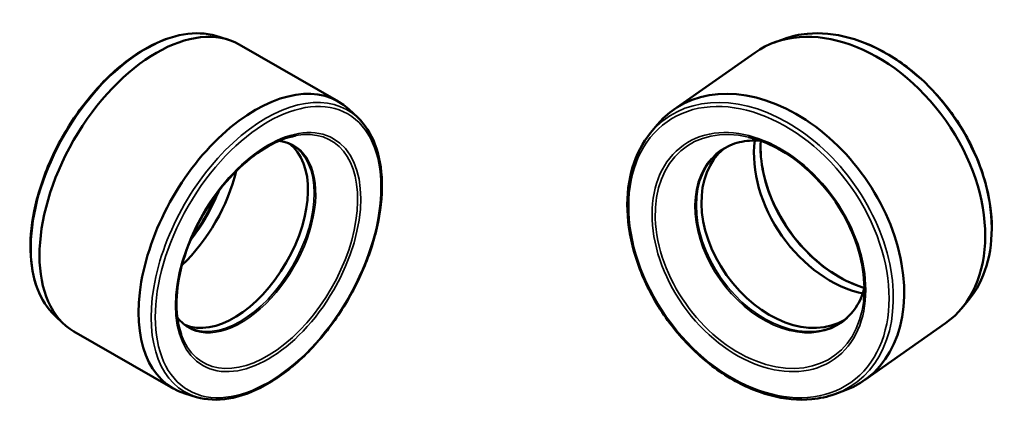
# Model space of a CAD drawing. Header units: millimetres. Extents: x -109 to 1357, y -160 to 971.
# Tile 5 of 5: x 688 to 1357, y 700 to 971. Entities that reach past the tile are written whole.
import ezdxf

# ---------------------------------------------------------------- set-up
doc = ezdxf.new("R2010")
doc.units = ezdxf.units.MM
doc.layers.add('Visible (ANSI)', color=7, linetype='Continuous', lineweight=50)
doc.layers.add('Visible Narrow (ANSI)', color=7, linetype='Continuous', lineweight=35)

msp = doc.modelspace()

# ---------------------------------------------------------------- linework, layer by layer
at = {"layer": 'Visible (ANSI)'}
for p, q in [((821.389, 959.817), (829.322, 957.426)), ((1207.579, 957.868), (1200.89, 955.443)), ((837.378, 953.957), (904.694, 915.192)), ((1187.425, 948.44), (1132.391, 909.675)), ((917.788, 904.305), (911.738, 909.966)), ((1116.727, 893.873), (1121.263, 899.355)), ((1332.658, 780.294), (1328.122, 774.813)), ((712.002, 769.863), (718.052, 764.202)), ((1316.994, 764.492), (1261.96, 725.727)), ((725.095, 758.976), (792.412, 720.211)), ((808.4, 714.35), (800.467, 716.742)), ((1241.806, 716.3), (1248.495, 718.725))]:
    msp.add_line(p, q, dxfattribs=at)
for centre, major_axis, ratio, start_param, end_param in [((781.237, 856.466), (-56.141, -97.491), 0.5780931, 3.1415927, 6.2831853), ((1252.21, 856.466), (-64.784, 91.974), 0.7071068, 3.1415927, 6.2831853), ((848.553, 817.701), (56.141, 97.491), 0.5780931, 6.1488265, 9.5591368), ((1197.175, 817.701), (64.784, -91.974), 0.7071068, 6.0929646, 9.6149987), ((833.633, 826.293), (-35.531, -61.701), 0.5780931, 0.0600107, 3.081582), ((1209.373, 826.293), (-41.001, 58.209), 0.7071068, 0.0421601, 3.0994326), ((1252.21, 856.466), (46.069, -65.404), 0.7071068, 3.7933984, 5.6313795), ((781.237, 856.466), (39.923, 69.327), 0.5780931, 4.2342358, 5.1905422)]:
    msp.add_ellipse(centre, major_axis=major_axis, ratio=ratio, start_param=start_param, end_param=end_param, dxfattribs=at)
for points, knots in [([(821.389, 959.817), (814.714, 961.829), (807.304, 962.163), (791.544, 959.52), (783.164, 956.438), (766.356, 947.134), (757.928, 940.878), (741.931, 925.862), (734.365, 917.107), (720.844, 897.991), (714.89, 887.636), (705.181, 866.355), (701.427, 855.432), (696.504, 834.092), (695.338, 823.678), (695.755, 804.394), (697.339, 795.524), (703.029, 780.672), (706.991, 774.551), (712.002, 769.863)], [4.0632833, 4.0632833, 4.0632833, 4.0632833, 4.3730327, 4.3730327, 4.6930656, 4.6930656, 5.0164773, 5.0164773, 5.339557, 5.339557, 5.6621624, 5.6621624, 5.9847697, 5.9847697, 6.3078529, 6.3078529, 6.6312623, 6.6312623, 6.9361584, 6.9361584, 6.9361584, 6.9361584]), ([(1332.658, 780.294), (1338.085, 786.852), (1342.222, 794.748), (1347.587, 812.508), (1348.774, 822.397), (1348.052, 843.155), (1346.12, 854.03), (1339.331, 875.63), (1334.47, 886.351), (1322.318, 906.553), (1315.03, 916.03), (1298.753, 932.788), (1289.768, 940.066), (1270.994, 951.678), (1261.207, 956.011), (1241.827, 961.259), (1232.233, 962.181), (1217.755, 960.815), (1212.51, 959.655), (1207.579, 957.868)], [1.761017, 1.761017, 1.761017, 1.761017, 2.0760035, 2.0760035, 2.3954974, 2.3954974, 2.7173977, 2.7173977, 3.0397545, 3.0397545, 3.3620828, 3.3620828, 3.6844278, 3.6844278, 4.0067295, 4.0067295, 4.328061, 4.328061, 4.5221683, 4.5221683, 4.5221683, 4.5221683]), ([(808.4, 714.35), (815.076, 712.338), (822.485, 712.005), (838.246, 714.648), (846.625, 717.729), (863.434, 727.033), (871.862, 733.289), (887.859, 748.305), (895.425, 757.061), (908.945, 776.177), (914.899, 786.531), (924.608, 807.813), (928.362, 818.735), (933.285, 840.076), (934.451, 850.489), (934.035, 869.774), (932.45, 878.643), (926.761, 893.495), (922.799, 899.616), (917.788, 904.305)], [0.9216907, 0.9216907, 0.9216907, 0.9216907, 1.2314401, 1.2314401, 1.551473, 1.551473, 1.8748847, 1.8748847, 2.1979643, 2.1979643, 2.5205698, 2.5205698, 2.8431771, 2.8431771, 3.1662602, 3.1662602, 3.4896697, 3.4896697, 3.7945657, 3.7945657, 3.7945657, 3.7945657]), ([(875.828, 892.045), (869.779, 890.911), (863.323, 888.446), (850.377, 881.068), (843.892, 876.185), (831.508, 864.46), (825.612, 857.617), (815.022, 842.654), (810.332, 834.535), (802.65, 817.862), (799.659, 809.311), (795.677, 792.672), (794.683, 784.587), (794.755, 769.724), (795.818, 762.949), (797.856, 757.043), (797.899, 756.919), (797.943, 756.796)], [4.3882373, 4.3882373, 4.3882373, 4.3882373, 4.7072285, 4.7072285, 5.0228402, 5.0228402, 5.339028, 5.339028, 5.6558087, 5.6558087, 5.9725941, 5.9725941, 6.288792, 6.288792, 6.6044021, 6.6044021, 6.6112044, 6.6112044, 6.6112044, 6.6112044]), ([(1116.727, 893.873), (1111.3, 887.316), (1107.163, 879.42), (1101.798, 861.659), (1100.611, 851.771), (1101.333, 831.012), (1103.265, 820.138), (1110.054, 798.538), (1114.915, 787.816), (1127.066, 767.614), (1134.355, 758.137), (1150.632, 741.38), (1159.617, 734.102), (1178.391, 722.49), (1188.178, 718.156), (1207.558, 712.909), (1217.152, 711.986), (1231.63, 713.353), (1236.875, 714.512), (1241.806, 716.3)], [4.9026097, 4.9026097, 4.9026097, 4.9026097, 5.2175962, 5.2175962, 5.53709, 5.53709, 5.8589903, 5.8589903, 6.1813471, 6.1813471, 6.5036755, 6.5036755, 6.8260204, 6.8260204, 7.1483222, 7.1483222, 7.4696537, 7.4696537, 7.6637609, 7.6637609, 7.6637609, 7.6637609]), ([(1261.505, 779.951), (1262.334, 787.54), (1261.974, 795.733), (1258.883, 812.446), (1256.161, 820.961), (1248.623, 837.469), (1243.808, 845.459), (1232.573, 860.097), (1226.154, 866.744), (1212.374, 878.016), (1205.016, 882.641), (1192.813, 888.194), (1188.02, 889.857), (1183.295, 890.986)], [2.2468987, 2.2468987, 2.2468987, 2.2468987, 2.5653335, 2.5653335, 2.8824487, 2.8824487, 3.1995056, 3.1995056, 3.5166029, 3.5166029, 3.8336369, 3.8336369, 4.0362866, 4.0362866, 4.0362866, 4.0362866]), ([(873.374, 885.569), (872.351, 886.159), (871.281, 886.667), (869.05, 887.518), (867.889, 887.861), (865.934, 888.281), (865.165, 888.409), (864.38, 888.504)], [3.92892453, 3.92892453, 3.92892453, 3.92892453, 4.02078708, 4.02078708, 4.11264964, 4.11264964, 4.17005946, 4.17005946, 4.17005946, 4.17005946]), ([(1191.589, 888.481), (1191.503, 888.489), (1191.417, 888.497), (1188.822, 888.732), (1186.363, 888.764), (1181.588, 888.44), (1179.273, 888.084), (1174.826, 886.995), (1172.694, 886.263), (1168.644, 884.437), (1166.726, 883.343), (1164.93, 882.078)], [4.16687908, 4.16687908, 4.16687908, 4.16687908, 4.17150707, 4.17150707, 4.30672755, 4.30672755, 4.44194803, 4.44194803, 4.5771685, 4.5771685, 4.71238898, 4.71238898, 4.71238898, 4.71238898]), ([(1261.918, 788.521), (1259.593, 789.217), (1257.259, 790.047), (1247.879, 793.903), (1240.862, 797.991), (1227.633, 808.141), (1221.423, 814.199), (1210.438, 827.679), (1205.666, 835.099), (1198.048, 850.54), (1195.203, 858.558), (1191.793, 874.029), (1191.135, 881.487), (1191.503, 888.489)], [5.4450757, 5.4450757, 5.4450757, 5.4450757, 5.5500267, 5.5500267, 5.8673528, 5.8673528, 6.1842111, 6.1842111, 6.5011334, 6.5011334, 6.8180291, 6.8180291, 7.121295, 7.121295, 7.121295, 7.121295]), ([(822.441, 853.059), (821.78, 851.484), (821.086, 849.914), (816.712, 840.488), (812.264, 832.835), (806.465, 824.686), (805.671, 823.604), (804.865, 822.539)], [3.71072573, 3.71072573, 3.71072573, 3.71072573, 3.77359742, 3.77359742, 4.09020058, 4.09020058, 4.13938849, 4.13938849, 4.13938849, 4.13938849]), ([(1246.932, 765.659), (1248.729, 766.925), (1250.405, 768.362), (1253.488, 771.561), (1254.895, 773.322), (1257.418, 777.143), (1258.533, 779.202), (1260.446, 783.588), (1261.244, 785.915), (1261.896, 788.438), (1261.918, 788.521), (1261.939, 788.605)], [1.57079633, 1.57079633, 1.57079633, 1.57079633, 1.7060168, 1.7060168, 1.84123728, 1.84123728, 1.97645776, 1.97645776, 2.11167823, 2.11167823, 2.11630623, 2.11630623, 2.11630623, 2.11630623]), ([(795.259, 768.474), (795.735, 767.843), (796.232, 767.243), (797.577, 765.762), (798.456, 764.93), (800.312, 763.428), (801.289, 762.757), (802.312, 762.168)], [0.54619694, 0.54619694, 0.54619694, 0.54619694, 0.60360676, 0.60360676, 0.69546932, 0.69546932, 0.78733187, 0.78733187, 0.78733187, 0.78733187])]:
    msp.add_open_spline(points, degree=3, knots=knots, dxfattribs=at)
at = {"layer": 'Visible Narrow (ANSI)'}
for centre, major_axis, ratio, start_param, end_param in [((1258.03, 860.566), (-63.688, 90.418), 0.7071068, 3.3318134, 6.0929646), ((774.117, 860.566), (-55.191, -95.841), 0.5780931, 3.2759515, 6.1488265), ((855.672, 813.602), (55.191, 95.841), 0.5780931, 6.1488265, 9.5591368), ((1191.355, 813.602), (63.688, -90.418), 0.7071068, 6.0929646, 9.6149987), ((856.221, 813.286), (43.445, 75.444), 0.5780931, 2.6822799, 6.7424981), ((1190.907, 813.286), (50.134, -71.175), 0.7071068, 2.4654903, 6.9592877), ((1205.241, 823.383), (-41.199, 58.489), 0.7071068, 5.7362448, 9.9717185), ((838.687, 823.383), (-35.702, -61.998), 0.5780931, 6.034966, 9.6729973), ((837.843, 823.869), (35.531, 61.701), 0.5780931, 3.1415927, 6.2831853), ((1258.03, 860.566), (47.165, -66.96), 0.7071068, 3.8675179, 5.5572601), ((1205.931, 823.869), (41.001, -58.209), 0.7071068, 3.1415927, 6.2831853), ((774.117, 860.566), (40.873, 70.976), 0.5780931, 4.4662007, 4.9585773)]:
    msp.add_ellipse(centre, major_axis=major_axis, ratio=ratio, start_param=start_param, end_param=end_param, dxfattribs=at)
for centre, major_axis, ratio in [((856.968, 812.856), (-54.088, -93.925), 0.5780931), ((1190.296, 812.856), (62.415, -88.61), 0.7071068), ((856.968, 812.856), (-44.397, -77.097), 0.5780931), ((1190.296, 812.856), (51.232, -72.734), 0.7071068)]:
    msp.add_ellipse(centre, major_axis=major_axis, ratio=ratio, dxfattribs=at)

doc.saveas('drawing.dxf')
